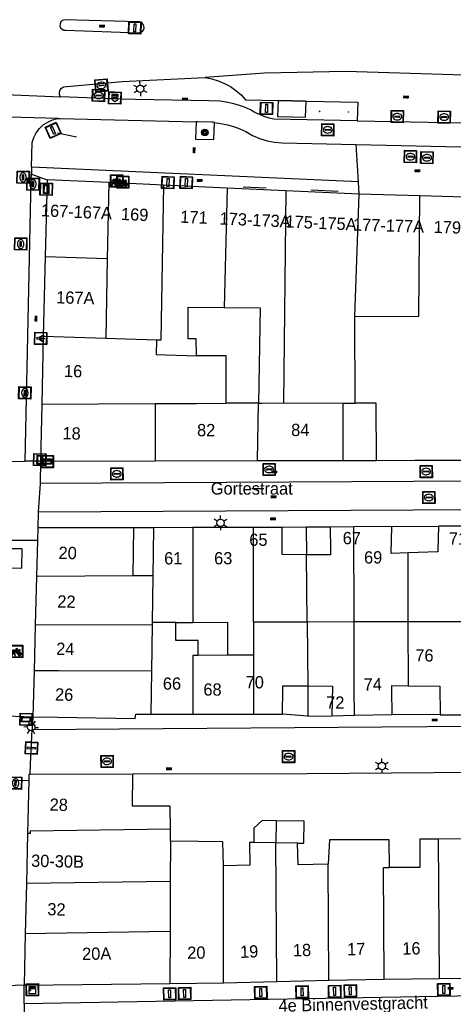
# Model space of a CAD drawing. Header units: metres. Extents: x 93870 to 95789, y 463036 to 464040.
# Tile 44 of 256: x 94284 to 94319, y 463256 to 463337. Entities that reach past the tile are written whole.
import ezdxf
from ezdxf.enums import TextEntityAlignment as Align

# ---------------------------------------------------------------- set-up
doc = ezdxf.new("R2010")
doc.units = ezdxf.units.M
doc.header["$LTSCALE"] = 25.4
for name, color, linetype in [('B_BEBOUWINGSGRENS_0', 1, 'Continuous'), ('B_TUSSENMUUR_0', 7, 'Continuous'), ('BRANDSTOFPOMP', 7, 'Continuous'), ('G_GRENS_ALGEMEEN_0', 7, 'Continuous'), ('Q_BOOM_0', 3, 'Continuous'), ('Q_BRANDKRAAN_0', 5, 'Continuous'), ('Q_BRANDSTOFPOMP_0', 7, 'Continuous'), ('Q_CAI-KAST_0', 10, 'Continuous'), ('Q_FIETSENREK_0', 6, 'Continuous'), ('Q_FIETSENREK_LIJN_0', 7, 'Continuous'), ('Q_INSPECTIE_OF_RIOOLPUT_0', 253, 'Continuous'), ('Q_KOLK_0', 254, 'Continuous'), ('Q_LICHTMAST_0', 2, 'Continuous'), ('Q_LICHTPUNT_1', 7, 'Continuous'), ('Q_RECLAMEZUIL_0', 232, 'Continuous'), ('Q_STRAATNAAMBORD_0', 7, 'Continuous'), ('Q_VERKEERSBORDPAAL_0', 40, 'Continuous'), ('Q_VLAGGENMAST_0', 191, 'Continuous'), ('Q_WATERLEIDINGPUT_0', 5, 'Continuous'), ('S_GBKN_SYMBOOL_OV_GROOT_0', 7, 'Continuous'), ('T_GBKN_ABRI_0', 2, 'Continuous'), ('T_HEK_0', 57, 'Continuous'), ('T_MUUR_30CM_0', 10, 'Continuous'), ('V_WEGGRENS_0', 7, 'Continuous'), ('Z_GBKN_HUISNUMMER_0', 252, 'Continuous'), ('Z_STRAATNAAM_0', 252, 'Continuous')]:
    doc.layers.add(name, color=color, linetype=linetype)
doc.layers.add('Q_PAAL_STEEN_0', color=7, linetype='Continuous', true_color=0xa97373)

# ---------------------------------------------------------------- blocks, each defined once
blk = doc.blocks.new('Q_STRAATNAAMBORD')
for points in [[(-0.5, 0.5), (0.5, 0.5), (0.5, -0.5), (-0.5, -0.5)], [(-0.369, 0.22), (0.358, 0.22), (0.358, -0.214), (-0.369, -0.214)]]:
    blk.add_lwpolyline(points, close=True)
for points in [[(-0.442, 0.464), (0.438, 0.464, -0.414214), (0.459, 0.442), (0.459, -0.437, -0.414214), (0.438, -0.459), (-0.442, -0.459, -0.414214), (-0.463, -0.437), (-0.463, 0.442), (-0.463, 0.444), (-0.463, 0.446), (-0.463, 0.448), (-0.462, 0.45), (-0.461, 0.451), (-0.46, 0.453), (-0.459, 0.455), (-0.458, 0.456), (-0.457, 0.457), (-0.456, 0.459), (-0.454, 0.46), (-0.453, 0.461), (-0.451, 0.462), (-0.449, 0.462), (-0.447, 0.463), (-0.446, 0.463), (-0.444, 0.464), (-0.442, 0.464)], [(-0.287, 0.16), (0.281, 0.16, -0.414214), (0.303, 0.139), (0.303, -0.134, -0.414214), (0.281, -0.156), (-0.287, -0.156, -0.414214), (-0.308, -0.134), (-0.308, 0.139), (-0.308, 0.14), (-0.308, 0.142), (-0.307, 0.144), (-0.307, 0.146), (-0.306, 0.148), (-0.305, 0.149), (-0.304, 0.151), (-0.303, 0.152), (-0.302, 0.154), (-0.3, 0.155), (-0.299, 0.156), (-0.297, 0.157), (-0.296, 0.158), (-0.294, 0.159), (-0.292, 0.159), (-0.29, 0.16), (-0.288, 0.16), (-0.287, 0.16)]]:
    blk.add_lwpolyline(points, format="xyb")
blk = doc.blocks.new('Q_BRANDSTOFPOMP')
at = {"layer": 'BRANDSTOFPOMP', "color": 7}
for points in [[(-0.015, 0.015), (0.015, 0.015), (0.015, -0.015), (-0.015, -0.015), (-0.015, 0.015)], [(-0.014, 0.014), (0.014, 0.014), (0.014, -0.014), (-0.014, -0.014), (-0.014, 0.014)], [(-0.007, 0.006), (-0.008, 0.006), (-0.008, -0.011), (0.002, -0.011), (0.002, 0), (0.006, 0), (0.006, -0.005), (0.006, -0.005)], [(0.008, -0.005), (0.008, -0.005), (0.008, 0.002), (0.002, 0.002), (0.002, 0.006), (0.001, 0.006)]]:
    blk.add_lwpolyline(points, dxfattribs=at)
for points in [[(-0.003, 0.007), (-0.005, 0.007), (-0.007, 0.007), (-0.007, 0.006)], [(0.001, 0.006), (0.001, 0.007), (-0.001, 0.007), (-0.003, 0.007)], [(0.006, -0.005), (0.006, -0.005), (0.006, -0.006), (0.007, -0.006)], [(0.007, -0.006), (0.007, -0.006), (0.008, -0.005), (0.008, -0.005)]]:
    blk.add_open_spline(points, degree=3, dxfattribs=at)
blk = doc.blocks.new('Q_CAI-KAST')
for points in [[(-0.5, 0.5), (0.5, 0.5), (0.5, -0.5), (-0.5, -0.5)], [(-0.262, 0.264), (0.25, 0.264), (0.25, 0.187), (-0.262, 0.187)], [(-0.262, 0.107), (0.25, 0.107), (0.25, -0.332), (-0.262, -0.332)]]:
    blk.add_lwpolyline(points, close=True)
blk.add_lwpolyline([(-0.442, 0.464), (0.438, 0.464, -0.414214), (0.459, 0.442), (0.459, -0.437, -0.414214), (0.438, -0.459), (-0.442, -0.459, -0.414214), (-0.463, -0.437), (-0.463, 0.442), (-0.463, 0.444), (-0.463, 0.446), (-0.463, 0.448), (-0.462, 0.45), (-0.461, 0.451), (-0.46, 0.453), (-0.459, 0.455), (-0.458, 0.456), (-0.457, 0.457), (-0.456, 0.459), (-0.454, 0.46), (-0.453, 0.461), (-0.451, 0.462), (-0.449, 0.462), (-0.447, 0.463), (-0.446, 0.463), (-0.444, 0.464), (-0.442, 0.464)], format="xyb")
blk.add_circle((-0.177, -0.034), 0.0354)
blk = doc.blocks.new('Q_LICHTMAST')
for points in [[(-0.26, 0.15), (-0.52, 0.3)], [(0, 0.3), (0, 0.6)], [(0.26, 0.15), (0.52, 0.3)], [(-0.26, -0.15), (-0.52, -0.3)], [(0, -0.3), (0, -0.6)], [(0.26, -0.15), (0.52, -0.3)]]:
    blk.add_lwpolyline(points)
blk.add_circle((0, 0), 0.3)
blk = doc.blocks.new('Q_VERKEERSBORDPAAL')
for points in [[(-0.5, 0.5), (0.5, 0.5), (0.5, -0.5), (-0.5, -0.5)], [(-0.08, 0.333), (0.071, 0.333), (0.071, -0.329), (-0.08, -0.329)]]:
    blk.add_lwpolyline(points, close=True)
blk.add_lwpolyline([(-0.442, 0.464), (0.438, 0.464, -0.414214), (0.459, 0.442), (0.459, -0.437, -0.414214), (0.438, -0.459), (-0.442, -0.459, -0.414214), (-0.463, -0.437), (-0.463, 0.442), (-0.463, 0.444), (-0.463, 0.446), (-0.463, 0.448), (-0.462, 0.45), (-0.461, 0.451), (-0.46, 0.453), (-0.459, 0.455), (-0.458, 0.456), (-0.457, 0.457), (-0.456, 0.459), (-0.454, 0.46), (-0.453, 0.461), (-0.451, 0.462), (-0.449, 0.462), (-0.447, 0.463), (-0.446, 0.463), (-0.444, 0.464), (-0.442, 0.464)], format="xyb")
blk = doc.blocks.new('Q_VLAGGENMAST')
for points in [[(-0.5, 0.5), (0.5, 0.5), (0.5, -0.5), (-0.5, -0.5)], [(-0.08, 0.333), (0.071, 0.333), (0.071, -0.329), (-0.08, -0.329)]]:
    blk.add_lwpolyline(points, close=True)
blk.add_lwpolyline([(-0.442, 0.464), (0.438, 0.464, -0.414214), (0.459, 0.442), (0.459, -0.437, -0.414214), (0.438, -0.459), (-0.442, -0.459, -0.414214), (-0.463, -0.437), (-0.463, 0.442), (-0.463, 0.444), (-0.463, 0.446), (-0.463, 0.448), (-0.462, 0.45), (-0.461, 0.451), (-0.46, 0.453), (-0.459, 0.455), (-0.458, 0.456), (-0.457, 0.457), (-0.456, 0.459), (-0.454, 0.46), (-0.453, 0.461), (-0.451, 0.462), (-0.449, 0.462), (-0.447, 0.463), (-0.446, 0.463), (-0.444, 0.464), (-0.442, 0.464)], format="xyb")
blk = doc.blocks.new('Q_PAAL_STEEN')
for points in [[(-0.5, 0.5), (0.5, 0.5), (0.5, -0.5), (-0.5, -0.5)], [(-0.08, 0.333), (0.071, 0.333), (0.071, -0.329), (-0.08, -0.329)]]:
    blk.add_lwpolyline(points, close=True)
blk.add_lwpolyline([(-0.442, 0.464), (0.438, 0.464, -0.414214), (0.459, 0.442), (0.459, -0.437, -0.414214), (0.438, -0.459), (-0.442, -0.459, -0.414214), (-0.463, -0.437), (-0.463, 0.442), (-0.463, 0.444), (-0.463, 0.446), (-0.463, 0.448), (-0.462, 0.45), (-0.461, 0.451), (-0.46, 0.453), (-0.459, 0.455), (-0.458, 0.456), (-0.457, 0.457), (-0.456, 0.459), (-0.454, 0.46), (-0.453, 0.461), (-0.451, 0.462), (-0.449, 0.462), (-0.447, 0.463), (-0.446, 0.463), (-0.444, 0.464), (-0.442, 0.464)], format="xyb")
blk = doc.blocks.new('Q_INSPECTIE_OF_RIOOLPUT')
blk.add_lwpolyline([(-0.5, 0.5), (0.5, 0.5), (0.5, -0.5), (-0.5, -0.5)], close=True)
for points in [[(-0.442, 0.464), (0.438, 0.464, -0.414214), (0.459, 0.442), (0.459, -0.437, -0.414214), (0.438, -0.459), (-0.442, -0.459, -0.414214), (-0.463, -0.437), (-0.463, 0.442), (-0.463, 0.444), (-0.463, 0.446), (-0.463, 0.448), (-0.462, 0.45), (-0.461, 0.451), (-0.46, 0.453), (-0.459, 0.455), (-0.458, 0.456), (-0.457, 0.457), (-0.456, 0.459), (-0.454, 0.46), (-0.453, 0.461), (-0.451, 0.462), (-0.449, 0.462), (-0.447, 0.463), (-0.446, 0.463), (-0.444, 0.464), (-0.442, 0.464)], [(-0.345, 0.105, 0.380426), (-0.276, -0.18)], [(-0.008, 0.266, 0.240218), (-0.345, 0.105)], [(-0.194, 0.045, 0.853344), (-0.194, -0.032)], [(0.331, 0.111, 0.240191), (-0.008, 0.266)], [(0.185, -0.032, 0.849746), (0.185, 0.045)], [(0.267, -0.176, 0.380426), (0.331, 0.111)], [(-0.276, -0.18, 0.148452), (0.012, -0.257)], [(0.012, -0.257, 0.131742), (0.267, -0.176)]]:
    blk.add_lwpolyline(points, format="xyb")
for points in [[(-0.194, 0.045), (0.185, 0.045)], [(0.185, -0.032), (-0.194, -0.032)]]:
    blk.add_lwpolyline(points)
blk = doc.blocks.new('Q_KOLK')
blk.add_lwpolyline([(-0.5, 0.5), (0.5, 0.5), (0.5, -0.5), (-0.5, -0.5)], close=True)
for points in [[(-0.442, 0.464), (0.438, 0.464, -0.414214), (0.459, 0.442), (0.459, -0.437, -0.414214), (0.438, -0.459), (-0.442, -0.459, -0.414214), (-0.463, -0.437), (-0.463, 0.442, -0.414214), (-0.442, 0.464)], [(-0.345, 0.105, 0.380426), (-0.276, -0.18)], [(-0.008, 0.266, 0.240218), (-0.345, 0.105)], [(-0.194, 0.045, 0.853344), (-0.194, -0.032)], [(0.331, 0.111, 0.240191), (-0.008, 0.266)], [(0.185, -0.032, 0.849746), (0.185, 0.045)], [(0.267, -0.176, 0.380426), (0.331, 0.111)], [(-0.276, -0.18, 0.148452), (0.012, -0.257)], [(0.012, -0.257, 0.131742), (0.267, -0.176)]]:
    blk.add_lwpolyline(points, format="xyb")
for points in [[(-0.194, 0.045), (0.185, 0.045)], [(0.185, -0.032), (-0.194, -0.032)]]:
    blk.add_lwpolyline(points)
blk = doc.blocks.new('Q_BRANDKRAAN')
blk.add_lwpolyline([(-0.5, 0.5), (0.5, 0.5), (0.5, -0.5), (-0.5, -0.5)], close=True)
for points in [[(-0.442, 0.464), (0.438, 0.464, -0.414214), (0.459, 0.442), (0.459, -0.437, -0.414214), (0.438, -0.459), (-0.442, -0.459, -0.414214), (-0.463, -0.437), (-0.463, 0.442), (-0.463, 0.444), (-0.463, 0.446), (-0.463, 0.448), (-0.462, 0.45), (-0.461, 0.451), (-0.46, 0.453), (-0.459, 0.455), (-0.458, 0.456), (-0.457, 0.457), (-0.456, 0.459), (-0.454, 0.46), (-0.453, 0.461), (-0.451, 0.462), (-0.449, 0.462), (-0.447, 0.463), (-0.446, 0.463), (-0.444, 0.464), (-0.442, 0.464)], [(-0.345, 0.105, 0.380426), (-0.276, -0.18)], [(-0.008, 0.266, 0.240218), (-0.345, 0.105)], [(-0.194, 0.045, 0.853344), (-0.194, -0.032)], [(0.331, 0.111, 0.240191), (-0.008, 0.266)], [(0.185, -0.032, 0.849746), (0.185, 0.045)], [(0.267, -0.176, 0.380426), (0.331, 0.111)], [(-0.276, -0.18, 0.148452), (0.012, -0.257)], [(0.012, -0.257, 0.131742), (0.267, -0.176)]]:
    blk.add_lwpolyline(points, format="xyb")
for points in [[(-0.194, 0.045), (0.185, 0.045)], [(0.185, -0.032), (-0.194, -0.032)]]:
    blk.add_lwpolyline(points)
blk = doc.blocks.new('Q_WATERLEIDINGPUT')
blk.add_lwpolyline([(-0.5, 0.5), (0.5, 0.5), (0.5, -0.5), (-0.5, -0.5)], close=True)
for points in [[(-0.442, 0.464), (0.438, 0.464, -0.414214), (0.459, 0.442), (0.459, -0.437, -0.414214), (0.438, -0.459), (-0.442, -0.459, -0.414214), (-0.463, -0.437), (-0.463, 0.442), (-0.463, 0.444), (-0.463, 0.446), (-0.463, 0.448), (-0.462, 0.45), (-0.461, 0.451), (-0.46, 0.453), (-0.459, 0.455), (-0.458, 0.456), (-0.457, 0.457), (-0.456, 0.459), (-0.454, 0.46), (-0.453, 0.461), (-0.451, 0.462), (-0.449, 0.462), (-0.447, 0.463), (-0.446, 0.463), (-0.444, 0.464), (-0.442, 0.464)], [(-0.345, 0.105, 0.380426), (-0.276, -0.18)], [(-0.008, 0.266, 0.240218), (-0.345, 0.105)], [(-0.194, 0.045, 0.853344), (-0.194, -0.032)], [(0.331, 0.111, 0.240191), (-0.008, 0.266)], [(0.185, -0.032, 0.849746), (0.185, 0.045)], [(0.267, -0.176, 0.380426), (0.331, 0.111)], [(-0.276, -0.18, 0.148452), (0.012, -0.257)], [(0.012, -0.257, 0.131742), (0.267, -0.176)]]:
    blk.add_lwpolyline(points, format="xyb")
for points in [[(-0.194, 0.045), (0.185, 0.045)], [(0.185, -0.032), (-0.194, -0.032)]]:
    blk.add_lwpolyline(points)
blk = doc.blocks.new('Q_FIETSENREK')
for points in [[(-0.5, 0.5), (0.5, 0.5), (0.5, -0.5), (-0.5, -0.5)], [(-0.063, 0.145), (0.184, 0.054), (0.037, -0.093)]]:
    blk.add_lwpolyline(points, close=True)
for points in [[(-0.442, 0.464), (0.438, 0.464, -0.414214), (0.459, 0.442), (0.459, -0.437, -0.414214), (0.438, -0.459), (-0.442, -0.459, -0.414214), (-0.463, -0.437), (-0.463, 0.442), (-0.463, 0.444), (-0.463, 0.446), (-0.463, 0.448), (-0.462, 0.45), (-0.461, 0.451), (-0.46, 0.453), (-0.459, 0.455), (-0.458, 0.456), (-0.457, 0.457), (-0.456, 0.459), (-0.454, 0.46), (-0.453, 0.461), (-0.451, 0.462), (-0.449, 0.462), (-0.447, 0.463), (-0.446, 0.463), (-0.444, 0.464), (-0.442, 0.464)], [(-0.181, 0.106, 0.847256), (-0.324, -0.144)], [(-0.193, 0.075, 0.842492), (-0.305, -0.118)], [(-0.171, 0.065, 0.053288), (-0.193, 0.075)], [(-0.185, -0.134, 0.502492), (-0.147, 0.044)], [(-0.149, 0.089, 0.06236), (-0.181, 0.106)], [(-0.165, -0.161, 0.494489), (-0.125, 0.068)], [(-0.324, -0.144, 0.089606), (-0.421, -0.348)], [(-0.296, -0.162, 0.110942), (-0.375, -0.348)], [(-0.294, -0.105, 0.006942), (-0.305, -0.118)], [(-0.296, -0.162, 0.02458), (-0.283, -0.168)], [(-0.212, -0.105, 0.381614), (-0.294, -0.105)], [(-0.283, -0.168, 0.148109), (-0.198, -0.173)], [(-0.223, -0.136, 0.533998), (-0.276, -0.136)], [(-0.276, -0.136, 0.009682), (-0.271, -0.138)], [(-0.271, -0.138, 0.120201), (-0.218, -0.144)], [(-0.218, -0.144, 0.003554), (-0.223, -0.136)], [(-0.185, -0.134, 0.017985), (-0.212, -0.105)], [(-0.122, -0.348, 0.075837), (-0.198, -0.173)], [(-0.075, -0.348, 0.094234), (-0.165, -0.161)], [(0.095, -0.16, 0.385208), (0.186, -0.333)], [(0.209, -0.054, 0.224648), (0.108, -0.128)], [(0.126, -0.171, 0.376993), (0.197, -0.303)], [(0.212, -0.086, 0.20829), (0.139, -0.139)], [(0.186, -0.333, 1), (0.287, -0.06)], [(0.197, -0.303, 1), (0.276, -0.09)], [(0.287, -0.06, 0.086253), (0.238, -0.051)], [(0.276, -0.09, 0.079305), (0.241, -0.083)]]:
    blk.add_lwpolyline(points, format="xyb")
for points in [[(-0.171, 0.065), (-0.263, -0.038), (-0.239, -0.059), (-0.147, 0.044)], [(0.081, 0.221), (-0.003, 0.252), (-0.149, 0.089)], [(-0.125, 0.068), (-0.086, 0.111), (0.018, -0.131), (0.095, -0.16)], [(0.238, -0.051), (0.229, 0.053), (0.261, 0.093), (0.302, 0.078), (0.314, 0.11), (0.192, 0.155), (0.18, 0.123), (0.231, 0.104), (0.207, 0.076), (-0.04, 0.167), (0, 0.216), (0.07, 0.191), (0.081, 0.221)], [(0.209, -0.054), (0.199, 0.029), (0.057, -0.108)], [(-0.421, -0.348), (-0.375, -0.348)], [(-0.122, -0.348), (-0.075, -0.348)], [(0.057, -0.108), (0.108, -0.128)], [(0.126, -0.171), (0.253, -0.218), (0.241, -0.083)], [(0.139, -0.139), (0.222, -0.17), (0.212, -0.086)]]:
    blk.add_lwpolyline(points)
blk = doc.blocks.new('Q_LICHTPUNT')
for points in [[(-0.5, 0.5), (0.5, 0.5), (0.5, -0.5), (-0.5, -0.5)], [(-0.463, 0.464), (0.459, 0.464), (0.459, -0.459), (-0.463, -0.459)], [(-0.123, 0.08), (-0.077, 0.051), (-0.255, -0.233), (-0.301, -0.204)], [(-0.033, 0.032), (0.021, 0.032), (0.021, -0.303), (-0.033, -0.303)], [(0.075, 0.051), (0.121, 0.079), (0.293, -0.209), (0.247, -0.236)]]:
    blk.add_lwpolyline(points, close=True)
blk.add_circle((-0.002, 0.21), 0.103)
blk = doc.blocks.new('Q_RECLAMEZUIL')
blk.add_lwpolyline([(-0.5, 0.5), (0.5, 0.5), (0.5, -0.5), (-0.5, -0.5)], close=True)
for points in [[(-0.442, 0.464), (0.438, 0.464, -0.414214), (0.459, 0.442), (0.459, -0.437, -0.414214), (0.438, -0.459), (-0.442, -0.459, -0.414214), (-0.463, -0.437), (-0.463, 0.442), (-0.463, 0.444), (-0.463, 0.446), (-0.463, 0.448), (-0.462, 0.45), (-0.461, 0.451), (-0.46, 0.453), (-0.459, 0.455), (-0.458, 0.456), (-0.457, 0.457), (-0.456, 0.459), (-0.454, 0.46), (-0.453, 0.461), (-0.451, 0.462), (-0.449, 0.462), (-0.447, 0.463), (-0.446, 0.463), (-0.444, 0.464), (-0.442, 0.464)], [(-0.132, 0.045, 0.550274), (-0.132, -0.036)], [(0.126, -0.036, 0.506565), (0.126, 0.045)], [(-0.132, -0.14, 0.502509), (-0.132, -0.221)], [(0.126, -0.221, 0.554525), (0.126, -0.14)]]:
    blk.add_lwpolyline(points, format="xyb")
for points in [[(-0.228, 0.17), (-0.002, 0.326), (0.215, 0.17)], [(0.215, 0.17), (0.215, -0.318), (-0.228, -0.318), (-0.228, 0.17)], [(-0.132, 0.045), (0.126, 0.045)], [(0.126, -0.036), (-0.132, -0.036)], [(-0.132, -0.14), (0.126, -0.14)], [(0.126, -0.221), (-0.132, -0.221)]]:
    blk.add_lwpolyline(points)
blk = doc.blocks.new('Q_BOOM')
for radius in [0.27, 0.18, 0.09]:
    blk.add_circle((0, 0), radius)
blk = doc.blocks.new('S_GBKN_SYMBOOL_OV_GROOT')
for points in [[(-0.21875, 0.0625), (0.21875, 0.0625)], [(-0.21875, 0), (0.21875, 0)], [(-0.1875, 0.0625), (-0.1875, 0)], [(-0.125, 0.09375), (-0.125, 0.0625)], [(-0.125, 0), (-0.125, -0.0625)], [(-0.0625, 0.0625), (-0.0625, 0)], [(0, 0.09375), (0, 0.0625)], [(0, 0), (0, -0.0625)], [(0.0625, 0.0625), (0.0625, 0)], [(0.125, 0.09375), (0.125, 0.0625)], [(0.125, 0), (0.125, -0.0625)], [(0.1875, 0.0625), (0.1875, 0)], [(-0.21875, -0.0625), (0.21875, -0.0625)], [(-0.1875, -0.0625), (-0.1875, -0.09375)], [(-0.0625, -0.0625), (-0.0625, -0.09375)], [(0.0625, -0.0625), (0.0625, -0.09375)], [(0.1875, -0.0625), (0.1875, -0.09375)]]:
    blk.add_lwpolyline(points)

msp = doc.modelspace()

# ---------------------------------------------------------------- linework, layer by layer
at = {"layer": 'B_BEBOUWINGSGRENS_0'}
for p, q in [((94286.05, 463323.59), (94285.899, 463317.292)), ((94291.08, 463323.36), (94286.05, 463323.59)), ((94295.562, 463323.154), (94291.08, 463323.36)), ((94300.757, 463322.917), (94295.562, 463323.154)), ((94305.545, 463322.697), (94300.757, 463322.917)), ((94311.52, 463322.424), (94305.545, 463322.697)), ((94316.481, 463322.281), (94311.52, 463322.424)), ((94321.12, 463322.152), (94316.481, 463322.281)), ((94285.899, 463317.292), (94285.743, 463310.793)), ((94285.743, 463310.793), (94285.611, 463305.274)), ((94303.304, 463305.364), (94300.669, 463305.35)), ((94285.611, 463305.274), (94285.5, 463300.63)), ((94285.5, 463300.63), (94294.863, 463300.649)), ((94294.863, 463300.649), (94303.222, 463300.666)), ((94310.231, 463300.681), (94312.93, 463300.687)), ((94285.283, 463295.168), (94285.257, 463294.14)), ((94293.145, 463295.185), (94285.283, 463295.168)), ((94293.089, 463291.247), (94293.145, 463295.185)), ((94297.945, 463295.195), (94294.745, 463295.188)), ((94302.906, 463295.205), (94297.945, 463295.195)), ((94305.25, 463295.21), (94302.906, 463295.205)), ((94311.101, 463295.255), (94309.173, 463295.236)), ((94314.2, 463295.278), (94311.101, 463295.255)), ((94320.037, 463295.306), (94318.01, 463295.31)), ((94285.257, 463294.14), (94285.185, 463291.219)), ((94285.185, 463291.219), (94285.086, 463287.235)), ((94294.689, 463291.253), (94293.089, 463291.247)), ((94285.086, 463287.235), (94284.993, 463283.5)), ((94296.551, 463287.461), (94297.94, 463287.464)), ((94297.94, 463287.464), (94300.777, 463287.47)), ((94300.777, 463287.47), (94300.782, 463284.777)), ((94300.782, 463284.777), (94298.396, 463284.768)), ((94284.993, 463283.5), (94284.9, 463279.76)), ((94307.325, 463282.274), (94309.36, 463282.26)), ((94309.36, 463282.26), (94309.308, 463279.84)), ((94315.551, 463282.283), (94318.1, 463282.25)), ((94318.1, 463282.25), (94318.15, 463279.91)), ((94294.53, 463279.969), (94297.959, 463279.966)), ((94297.959, 463279.966), (94302.893, 463279.962)), ((94302.893, 463279.962), (94305.28, 463279.96)), ((94309.308, 463279.84), (94311.138, 463279.874)), ((94311.138, 463279.874), (94314.23, 463279.931)), ((94318.15, 463279.91), (94320.077, 463279.927)), ((94293.06, 463275.06), (94284.66, 463275.04)), ((94284.549, 463274.54), (94284.453, 463270.221)), ((94284.453, 463270.221), (94284.363, 463266.138)), ((94296.12, 463269.6), (94296.117, 463270.584)), ((94304.719, 463269.472), (94302.919, 463269.499)), ((94306.499, 463269.446), (94304.719, 463269.472)), ((94284.363, 463266.138), (94284.273, 463262.049)), ((94284.273, 463262.049), (94284.18, 463257.86)), ((94284.18, 463257.86), (94296.073, 463257.981)), ((94296.073, 463257.981), (94300.454, 463258.026)), ((94300.454, 463258.026), (94304.794, 463258.157)), ((94304.794, 463258.157), (94309.064, 463258.268)), ((94309.064, 463258.268), (94313.564, 463258.324)), ((94313.564, 463258.324), (94318.083, 463258.38)), ((94318.083, 463258.38), (94322.563, 463258.436))]:
    msp.add_line(p, q, dxfattribs=at)
for points in [[(94298.235, 463309.219), (94298.234, 463310.604), (94297.561, 463310.604), (94297.561, 463313.197), (94300.505, 463313.164)], [(94300.505, 463313.164), (94303.445, 463313.132), (94303.304, 463305.364)], [(94300.669, 463305.35), (94300.664, 463309.222), (94298.235, 463309.219)], [(94303.222, 463300.666), (94309.551, 463300.68), (94310.231, 463300.681)], [(94312.93, 463300.687), (94316.084, 463300.693), (94320.776, 463300.703)], [(94294.745, 463295.188), (94294.716, 463293.13), (94294.689, 463291.253)], [(94307.217, 463292.984), (94305.245, 463292.989), (94305.25, 463295.21)], [(94309.173, 463295.236), (94309.186, 463293.33), (94309.189, 463292.98), (94307.217, 463292.984)], [(94315.523, 463293.134), (94314.14, 463293.08), (94314.2, 463295.278)], [(94318.01, 463295.31), (94317.962, 463293.31), (94317.96, 463293.23), (94315.523, 463293.134)], [(94298.396, 463284.768), (94298.391, 463285.982), (94296.554, 463285.984), (94296.551, 463287.461)], [(94305.28, 463279.96), (94305.289, 463282.026), (94305.29, 463282.289), (94307.325, 463282.274)], [(94314.23, 463279.931), (94314.196, 463281.959), (94314.19, 463282.3), (94315.551, 463282.283)], [(94284.9, 463279.76), (94286.9, 463279.726), (94293.23, 463279.62), (94293.29, 463279.97), (94294.53, 463279.969)], [(94284.66, 463275.04), (94284.56, 463275.04), (94284.549, 463274.54)], [(94296.117, 463270.584), (94296.11, 463272.47), (94293.01, 463272.46), (94293.06, 463275.06)], [(94304.746, 463271.272), (94303.596, 463271.289), (94302.936, 463270.649), (94302.919, 463269.499)], [(94306.499, 463269.446), (94307.019, 463269.438), (94307.046, 463271.237), (94304.746, 463271.272)], [(94300.446, 463267.586), (94300.406, 463269.536), (94298.421, 463269.566), (94296.12, 463269.6)], [(94302.919, 463269.499), (94302.584, 463269.504), (94302.612, 463267.63), (94300.446, 463267.586)], [(94309.001, 463267.732), (94306.535, 463267.657), (94306.499, 463269.446)], [(94314.014, 463267.462), (94313.974, 463269.717), (94309.118, 463269.7), (94309.001, 463267.732)], [(94318.008, 463269.772), (94316.478, 463269.767), (94316.478, 463267.462), (94314.014, 463267.462)], [(94322.499, 463268.012), (94320.474, 463267.971), (94320.477, 463269.805), (94318.008, 463269.772)]]:
    msp.add_lwpolyline(points, dxfattribs=at)
at = {"layer": 'B_TUSSENMUUR_0'}
for p, q in [((94291.08, 463323.36), (94290.966, 463317.133)), ((94300.757, 463322.917), (94300.505, 463313.164)), ((94305.545, 463322.697), (94305.355, 463305.37)), ((94311.174, 463312.439), (94311.52, 463322.424)), ((94290.966, 463317.133), (94285.899, 463317.292)), ((94290.966, 463317.133), (94290.848, 463310.634)), ((94311.188, 463305.351), (94311.174, 463312.439)), ((94290.848, 463310.634), (94285.743, 463310.793)), ((94294.995, 463310.504), (94290.848, 463310.634)), ((94303.222, 463300.666), (94303.304, 463305.364)), ((94305.355, 463305.37), (94310.221, 463305.351)), ((94310.231, 463300.681), (94310.221, 463305.351)), ((94310.221, 463305.351), (94311.188, 463305.351)), ((94312.92, 463305.348), (94311.188, 463305.351)), ((94312.93, 463300.687), (94312.92, 463305.348)), ((94285.611, 463305.274), (94294.868, 463305.321)), ((94294.868, 463305.321), (94294.863, 463300.649)), ((94311.118, 463287.492), (94311.101, 463295.255)), ((94307.273, 463287.484), (94307.217, 463292.984)), ((94315.538, 463287.501), (94315.523, 463293.134)), ((94293.089, 463291.247), (94285.185, 463291.219)), ((94294.689, 463291.253), (94294.635, 463287.457)), ((94294.632, 463287.256), (94285.086, 463287.235)), ((94294.632, 463287.256), (94294.579, 463283.473)), ((94294.635, 463287.457), (94294.632, 463287.256)), ((94296.551, 463287.461), (94294.635, 463287.457)), ((94302.9, 463287.474), (94302.897, 463284.785)), ((94307.273, 463287.484), (94302.9, 463287.474)), ((94311.118, 463287.492), (94307.273, 463287.484)), ((94307.273, 463287.484), (94307.325, 463282.274)), ((94315.538, 463287.501), (94311.118, 463287.492)), ((94320.058, 463287.511), (94315.538, 463287.501)), ((94315.551, 463282.283), (94315.538, 463287.501)), ((94298.396, 463284.768), (94297.946, 463284.766)), ((94297.946, 463284.766), (94297.959, 463279.966)), ((94302.897, 463284.785), (94300.782, 463284.777)), ((94302.897, 463284.785), (94302.893, 463279.962)), ((94294.579, 463283.473), (94294.53, 463279.969)), ((94304.746, 463271.272), (94304.719, 463269.472)), ((94296.12, 463269.6), (94296.106, 463266.304)), ((94304.794, 463258.157), (94304.719, 463269.472)), ((94318.083, 463258.38), (94318.008, 463269.772)), ((94300.454, 463258.026), (94300.446, 463267.586)), ((94309.064, 463258.268), (94309.001, 463267.732)), ((94296.106, 463266.304), (94284.363, 463266.138)), ((94296.106, 463266.304), (94296.09, 463262.214)), ((94296.09, 463262.214), (94284.273, 463262.049)), ((94296.09, 463262.214), (94296.073, 463257.981))]:
    msp.add_line(p, q, dxfattribs=at)
for points in [[(94295.562, 463323.154), (94295.344, 463310.493), (94294.995, 463310.504)], [(94311.174, 463312.439), (94316.387, 463312.45), (94316.481, 463322.281)], [(94294.995, 463310.504), (94294.966, 463309.334), (94298.235, 463309.219)], [(94294.868, 463305.321), (94298.24, 463305.338), (94300.669, 463305.35)], [(94303.304, 463305.364), (94303.573, 463305.363), (94305.355, 463305.37)], [(94297.945, 463295.195), (94297.944, 463293.011), (94297.94, 463287.464)], [(94302.9, 463287.474), (94302.905, 463293.331), (94302.906, 463295.205)], [(94311.138, 463279.874), (94311.133, 463281.935), (94311.118, 463287.492)], [(94294.579, 463283.473), (94286.993, 463283.494), (94284.993, 463283.5)], [(94296.117, 463270.584), (94284.667, 463270.413), (94284.665, 463270.219), (94284.453, 463270.221)], [(94313.564, 463258.324), (94313.501, 463267.462), (94314.014, 463267.462)]]:
    msp.add_lwpolyline(points, dxfattribs=at)
at = {"layer": 'G_GRENS_ALGEMEEN_0'}
msp.add_line((94307.345, 463279.804), (94305.28, 463279.96), dxfattribs=at)
at = {"layer": 'Q_FIETSENREK_LIJN_0'}
for p, q in [((94288.455, 463327.074), (94286.91, 463327.401)), ((94302.049, 463323.024), (94303.93, 463322.931)), ((94307.609, 463322.777), (94309.808, 463322.654))]:
    msp.add_line(p, q, dxfattribs=at)
at = {"layer": 'T_GBKN_ABRI_0'}
msp.add_line((94307.202, 463330.014), (94307.202, 463330.014), dxfattribs=at)
for points in [[(94304.912, 463330.059), (94304.854, 463328.75), (94307.145, 463328.705), (94307.202, 463330.014)], [(94307.202, 463330.014), (94304.912, 463330.059), (94304.912, 463330.059)]]:
    msp.add_lwpolyline(points, dxfattribs=at)
at = {"layer": 'T_HEK_0'}
for p, q in [((94309.173, 463295.236), (94307.209, 463295.229)), ((94307.209, 463295.229), (94307.217, 463292.984)), ((94314.2, 463295.278), (94318.01, 463295.31)), ((94307.325, 463282.274), (94307.345, 463279.804)), ((94307.345, 463279.804), (94309.308, 463279.84))]:
    msp.add_line(p, q, dxfattribs=at)
at = {"layer": 'T_MUUR_30CM_0'}
msp.add_line((94318.15, 463279.91), (94314.23, 463279.931), dxfattribs=at)
at = {"layer": 'V_WEGGRENS_0'}
for p, q in [((94279.718, 463330.669), (94287.152, 463330.368)), ((94304.912, 463330.059), (94307.202, 463330.014)), ((94286.915, 463328.586), (94280.09, 463328.786)), ((94311.377, 463328.401), (94320.07, 463328.229)), ((94311.461, 463323.427), (94311.282, 463326.472)), ((94311.282, 463326.472), (94321.212, 463326.25)), ((94284.779, 463324.613), (94284.766, 463324.034)), ((94284.766, 463324.034), (94286.05, 463323.59)), ((94311.461, 463323.427), (94284.779, 463324.613)), ((94311.52, 463322.424), (94311.461, 463323.427)), ((94281.06, 463300.52), (94284.25, 463300.63)), ((94285.5, 463300.63), (94284.25, 463300.63)), ((94285.5, 463300.63), (94285.483, 463298.785)), ((94323.669, 463298.994), (94285.483, 463298.785)), ((94285.483, 463298.785), (94285.321, 463296.457)), ((94323.674, 463296.668), (94285.321, 463296.457)), ((94285.321, 463296.457), (94285.283, 463295.168)), ((94294.745, 463295.188), (94293.145, 463295.185)), ((94307.209, 463295.229), (94305.25, 463295.21)), ((94285.257, 463294.14), (94282.161, 463294.156)), ((94281.8, 463279.857), (94284.9, 463279.76)), ((94284.9, 463279.76), (94284.843, 463278.709)), ((94284.69, 463275.89), (94284.843, 463278.709)), ((94284.66, 463275.04), (94284.69, 463275.89)), ((94307.29, 463275.091), (94293.06, 463275.06)), ((94324.68, 463275.249), (94307.29, 463275.091)), ((94283.291, 463274.575), (94284.549, 463274.54)), ((94284.18, 463257.86), (94282.718, 463257.787)), ((94284.172, 463256.36), (94284.18, 463257.86)), ((94284.172, 463256.36), (94354.925, 463257.62)), ((94284.172, 463256.36), (94284.158, 463253.57))]:
    msp.add_line(p, q, dxfattribs=at)
for points in [[(94287.452, 463336.657), (94287.296, 463336.595), (94287.176, 463336.479), (94287.107, 463336.326), (94287.101, 463336.159), (94287.158, 463336.001), (94287.269, 463335.876), (94287.419, 463335.802), (94287.586, 463335.79), (94293.491, 463335.587)], [(94293.491, 463335.587), (94293.63, 463335.6), (94293.759, 463335.655), (94293.864, 463335.748), (94293.936, 463335.868), (94293.967, 463336.005), (94293.956, 463336.144), (94293.902, 463336.274), (94293.811, 463336.38), (94293.691, 463336.453), (94293.555, 463336.485), (94287.452, 463336.657)], [(94287.152, 463330.368), (94287.07, 463330.544), (94287.055, 463330.738), (94287.11, 463330.924), (94287.226, 463331.079), (94287.39, 463331.183), (94292.183, 463331.623), (94298.95, 463331.93)], [(94330.598, 463331.808), (94310.43, 463332.44), (94303.804, 463332.297), (94298.95, 463331.93)], [(94298.95, 463331.93), (94299.493, 463331.831), (94300.023, 463331.674), (94300.533, 463331.461), (94301.017, 463331.195), (94301.469, 463330.879), (94301.886, 463330.516), (94302.261, 463330.111), (94304.912, 463330.059)], [(94301.19, 463329.825), (94300.681, 463329.931), (94300.167, 463330.002), (94299.288, 463330.04), (94293.277, 463330.132), (94292.187, 463330.174), (94287.152, 463330.368)], [(94311.377, 463328.401), (94304.574, 463328.535), (94304.169, 463328.627), (94303.772, 463328.751), (94303.385, 463328.905), (94303.012, 463329.089), (94302.655, 463329.301), (94302.179, 463329.509), (94301.69, 463329.684), (94301.19, 463329.825)], [(94307.202, 463330.014), (94311.407, 463329.931), (94311.377, 463328.401)], [(94284.779, 463324.613), (94284.823, 463326.63), (94284.958, 463327.041), (94285.16, 463327.425), (94285.422, 463327.769), (94285.738, 463328.064), (94286.1, 463328.303), (94286.495, 463328.479), (94286.915, 463328.586)], [(94286.915, 463328.586), (94287.111, 463328.581), (94298.212, 463328.326)], [(94298.212, 463328.326), (94298.169, 463326.914), (94299.67, 463326.867), (94299.714, 463328.275)], [(94299.714, 463328.275), (94299.613, 463328.286), (94299.512, 463328.296), (94298.353, 463328.323), (94298.212, 463328.326)], [(94299.714, 463328.275), (94300.243, 463328.193), (94300.766, 463328.077), (94301.279, 463327.927), (94301.782, 463327.743), (94302.271, 463327.526), (94302.821, 463327.216), (94303.401, 463326.966), (94304.005, 463326.78), (94304.625, 463326.66), (94305.254, 463326.607), (94311.282, 463326.472)], [(94284.25, 463300.63), (94284.757, 463323.619), (94284.766, 463324.034)], [(94282.614, 463293.471), (94282.575, 463291.911), (94283.99, 463291.896), (94284.028, 463293.456), (94282.614, 463293.471)], [(94284.843, 463278.709), (94313.384, 463278.927), (94350.51, 463279.21), (94350.5, 463280.254)]]:
    msp.add_lwpolyline(points, dxfattribs=at)
at = {"layer": 'Z_STRAATNAAM_0'}
msp.add_line((94302.758, 463298.391), (94303.758, 463298.391), dxfattribs=at)

# ---------------------------------------------------------------- block references
at = {"layer": 'Q_BOOM_0', "rotation": 178.2065142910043}
msp.add_blockref('Q_BOOM', (94298.935, 463327.439), dxfattribs=at)
at = {"layer": 'Q_BRANDKRAAN_0', "rotation": 88.73660220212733}
msp.add_blockref('Q_BRANDKRAAN', (94283.895, 463318.353), dxfattribs=at)
at = {"layer": 'Q_BRANDSTOFPOMP_0', "rotation": 178.8715799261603}
for p in [(94308.298, 463329.177), (94310.655, 463329.119)]:
    msp.add_blockref('Q_BRANDSTOFPOMP', p, dxfattribs=at)
at = {"layer": 'Q_CAI-KAST_0', "rotation": 0.5829101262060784}
msp.add_blockref('Q_CAI-KAST', (94284.848, 463257.468), dxfattribs=at)
at = {"layer": 'Q_FIETSENREK_0'}
for p in [(94291.736, 463323.497), (94292.236, 463323.395), (94283.56, 463285.089)]:
    msp.add_blockref('Q_FIETSENREK', p, dxfattribs=at)
at = {"layer": 'Q_INSPECTIE_OF_RIOOLPUT_0'}
for p, rotation in [((94318.463, 463328.713), 178.8664916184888), ((94315.71, 463325.482), 178.7192805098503), ((94317.058, 463325.394), 178.7192805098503), ((94317.22, 463297.65), 0.315211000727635)]:
    msp.add_blockref('Q_INSPECTIE_OF_RIOOLPUT', p, dxfattribs=dict(at, rotation=rotation))
at = {"layer": 'Q_KOLK_0'}
for p, rotation in [((94290.49, 463331.287), 5.245082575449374), ((94290.25, 463330.479), 177.7934686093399), ((94314.637, 463328.747), 178.8664916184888), ((94308.96, 463327.67), 178.8715799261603), ((94284.907, 463323.227), 88.73660220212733), ((94284.24, 463306.2), 88.73660220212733), ((94291.75, 463299.58), 0.3135887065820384), ((94304.18, 463299.94), 0.126740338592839), ((94317, 463299.77), 0.3135887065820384), ((94290.95, 463276.11), 0.3069477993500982), ((94305.77, 463276.5), 0.3069477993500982), ((94283.482, 463274.341), 88.04516667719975)]:
    msp.add_blockref('Q_KOLK', p, dxfattribs=dict(at, rotation=rotation))
at = {"layer": 'Q_LICHTMAST_0'}
for p, rotation in [((94293.658, 463331.019), 2.597569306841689), ((94300.2, 463295.58), 0.1154922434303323), ((94284.763, 463278.899), 86.89565834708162), ((94313.385, 463275.736), 0.520556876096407)]:
    msp.add_blockref('Q_LICHTMAST', p, dxfattribs=dict(at, rotation=rotation))
at = {"layer": 'Q_LICHTPUNT_1', "rotation": 88.62989649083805}
msp.add_blockref('Q_LICHTPUNT', (94285.53, 463310.642), dxfattribs=at)
at = {"layer": 'Q_PAAL_STEEN_0'}
for p, rotation in [((94295.913, 463323.363), 177.3879324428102), ((94297.411, 463323.363), 177.3879324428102), ((94284.778, 463277.204), 86.89334452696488), ((94318.443, 463257.496), 1.0202401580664), ((94296.059, 463257.133), 1.0202401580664), ((94297.282, 463257.167), 1.0202401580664), ((94303.495, 463257.245), 1.0202401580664), ((94306.874, 463257.299), 1.0202401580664), ((94309.527, 463257.34), 1.0202401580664), ((94310.808, 463257.379), 1.0202401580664)]:
    msp.add_blockref('Q_PAAL_STEEN', p, dxfattribs=dict(at, rotation=rotation))
at = {"layer": 'Q_RECLAMEZUIL_0', "rotation": 177.7934686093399}
msp.add_blockref('Q_RECLAMEZUIL', (94291.578, 463330.271), dxfattribs=at)
at = {"layer": 'Q_STRAATNAAMBORD_0'}
for p, rotation in [((94285.982, 463322.82), 88.62654723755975), ((94285.453, 463300.743), 88.63078793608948), ((94286.064, 463300.581), 0.1162681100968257), ((94284.331, 463279.541), 178.2077813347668)]:
    msp.add_blockref('Q_STRAATNAAMBORD', p, dxfattribs=dict(at, rotation=rotation))
at = {"layer": 'Q_VERKEERSBORDPAAL_0'}
for p, rotation in [((94293.211, 463335.988), 178.0310813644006), ((94286.548, 463327.621), 24.01630044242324)]:
    msp.add_blockref('Q_VERKEERSBORDPAAL', p, dxfattribs=dict(at, rotation=rotation))
at = {"layer": 'Q_VLAGGENMAST_0', "rotation": 178.8725225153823}
msp.add_blockref('Q_VLAGGENMAST', (94303.966, 463329.421), dxfattribs=at)
at = {"layer": 'Q_WATERLEIDINGPUT_0', "rotation": 88.75763566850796}
msp.add_blockref('Q_WATERLEIDINGPUT', (94284.091, 463323.792), dxfattribs=at)
at = {"layer": 'S_GBKN_SYMBOOL_OV_GROOT_0'}
for p, rotation in [((94290.536, 463336.122), 178.0310813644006), ((94297.309, 463330.166), 179.1231408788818), ((94315.353, 463330.335), 178.2051226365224), ((94298.059, 463326.007), 88.25569594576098), ((94316.289, 463324.312), 178.3489158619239), ((94298.508, 463323.519), 177.4549098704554), ((94285.15, 463312.266), 88.62495375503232), ((94304.58, 463299.747), 0.3135887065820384), ((94304.54, 463297.725), 0.315211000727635), ((94304.49, 463295.918), 0.315211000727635), ((94317.696, 463279.481), 179.6930612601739), ((94295.98, 463275.526), 0.3069477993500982), ((94318.99, 463257.6), 1.0202401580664)]:
    msp.add_blockref('S_GBKN_SYMBOOL_OV_GROOT', p, dxfattribs=dict(at, rotation=rotation))

# ---------------------------------------------------------------- texts
at = {"layer": 'Z_GBKN_HUISNUMMER_0', "linetype": 'Continuous'}
for s, rotation, p in [('167-167A', 357.4, (94288.451, 463320.978)), ('169', 357.4, (94293.206, 463320.76)), ('171', 357.4, (94298.046, 463320.538)), ('173-173A', 357.4, (94303.036, 463320.31)), ('175-175A', 357.4, (94308.418, 463320.063)), ('177-177A', 358.3, (94313.928, 463319.854)), ('179', 358.4, (94318.731, 463319.717)), ('167A', 358.6, (94288.355, 463313.963)), ('16', 358.6, (94288.176, 463307.974)), ('82', 0.1, (94299.037, 463303.157)), ('84', 0.1, (94306.721, 463303.173)), ('18', 358.6, (94288.055, 463302.892)), ('67', 0.1, (94310.928, 463294.344)), ('71', 0.2, (94319.596, 463294.307)), ('65', 359.9, (94303.303, 463294.206)), ('20', 358.6, (94287.733, 463293.131)), ('61', 0.1, (94296.35, 463292.692)), ('63', 0.1, (94300.431, 463292.7)), ('69', 0.4, (94312.669, 463292.767)), ('22', 358.6, (94287.635, 463289.165)), ('24', 358.6, (94287.539, 463285.305)), ('76', 359.3, (94316.858, 463284.766)), ('66', 359.9, (94296.247, 463282.467)), ('70', 359.9, (94303.005, 463282.573)), ('74', 1, (94312.638, 463282.402)), ('26', 358.6, (94287.446, 463281.568)), ('68', 359.9, (94299.554, 463281.98)), ('72', 0.2, (94309.579, 463280.922)), ('28', 358.7, (94287.006, 463272.575)), ('30-30B', 358.7, (94286.904, 463267.965)), ('32', 358.7, (94286.817, 463264.038)), ('20', 0.6, (94298.238, 463260.503)), ('19', 1.7, (94302.549, 463260.59)), ('18', 1.5, (94306.864, 463260.712)), ('17', 0.7, (94311.283, 463260.796)), ('16', 0.7, (94315.793, 463260.852)), ('20A', 0.6, (94290.101, 463260.42))]:
    msp.add_text(s, height=1, rotation=rotation, dxfattribs=at).set_placement(p, align=Align.MIDDLE)
at = {"layer": 'Z_STRAATNAAM_0', "linetype": 'Continuous'}
for s, rotation, p in [('Gortestraat', 0, (94302.758, 463298.391)), ('4e Binnenvestgracht', 1.31757, (94311.041, 463256.185))]:
    msp.add_text(s, height=1, rotation=rotation, dxfattribs=at).set_placement(p, align=Align.MIDDLE)

doc.saveas('drawing.dxf')
